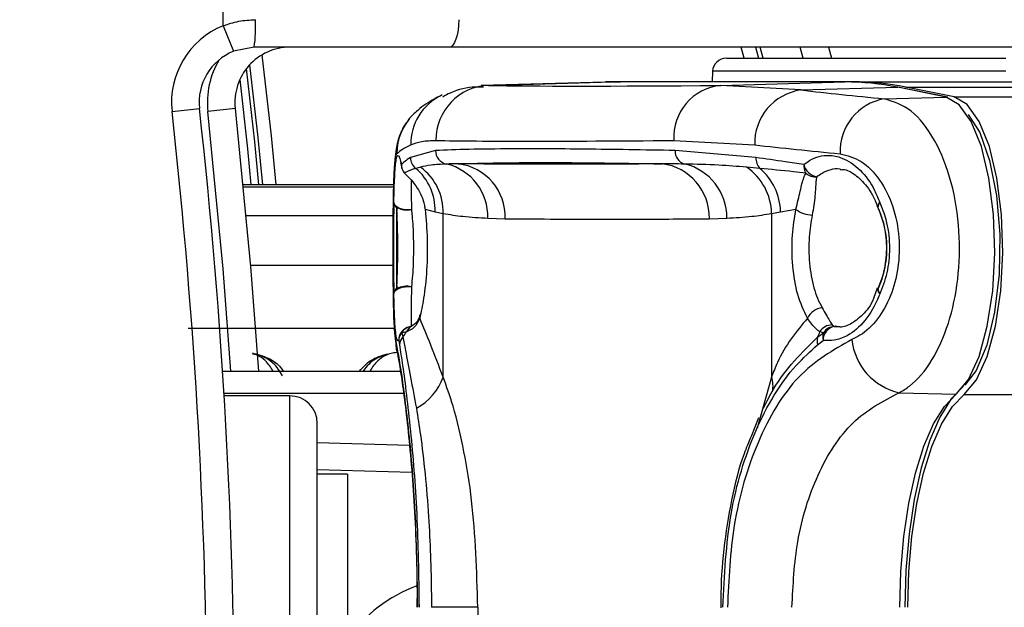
# Model space of a CAD drawing. Header units: millimetres. Extents: x 20 to 26059, y 28 to 17777.
# Tile 52 of 72: x 9233 to 9305, y 13274 to 13317. Entities that reach past the tile are written whole.
import ezdxf

# ---------------------------------------------------------------- set-up
doc = ezdxf.new("R2010")
doc.units = ezdxf.units.MM
doc.header["$LTSCALE"] = 2
doc.layers.add('COMPONENT_GEOMETRY', color=7, linetype='Continuous')
doc.styles.add('SLDTEXTSTYLE0', font='TXT', dxfattribs={"width": 0.75})
doc.dimstyles.new('SLDDIMSTYLE0', dxfattribs={"dimtxt": 150, "dimasz": 6.604, "dimexe": 0, "dimexo": 0.0625, "dimgap": 37.5, "dimtad": 0, "dimtih": 1, "dimtoh": 1, "dimdec": 0, "dimrnd": 1e-09, "dimzin": 12, "dimdsep": 46, "dimtxsty": 'SLDTEXTSTYLE0', "dimsah": 1, "dimcen": 0.09, "dimadec": 0, "dimazin": 3, "dimtfac": 1, "dimtdec": 0, "dimtofl": 0, "dimtmove": 0, "dimatfit": 3, "dimfxl": 1, "dimfrac": 2, "dimtolj": 1, "dimtzin": 12, "dimarcsym": 0})

# ---------------------------------------------------------------- blocks, each defined once
blk = doc.blocks.new('_D')
at = {"layer": 'COMPONENT_GEOMETRY', "color": 7}
for p, q in [((8742.94, 17777.249), (8697.237, 17777.249)), ((8697.237, 17777.249), (8697.237, 17539.124)), ((9453.981, 17777.249), (9499.684, 17777.249)), ((9499.684, 17777.249), (9499.684, 17539.124)), ((2197.171, 13286.242), (2197.171, 17567.557)), ((15999.75, 13309.49), (15999.75, 17567.557)), ((2197.171, 17561.207), (8621.169, 17561.207)), ((15999.75, 17561.207), (9575.752, 17561.207)), ((8697.237, 17539.124), (8742.94, 17539.124)), ((9499.684, 17539.124), (9453.981, 17539.124))]:
    blk.add_line(p, q, dxfattribs=at)
for points in [[(2197.171, 17561.207), (2203.775, 17560.191), (2203.775, 17562.223)], [(15999.75, 17561.207), (15993.146, 17562.223), (15993.146, 17560.191)]]:
    blk.add_solid(points, dxfattribs=at)
at = {"layer": 'COMPONENT_GEOMETRY', "color": 7, "char_height": 150, "attachment_point": 1, "style": 'SLDTEXTSTYLE0'}
for s, insert in [('22\'7.70"', (8742.94, 17732.484)), ('6901mm', (8689.294, 17508.057))]:
    blk.add_mtext(s, dxfattribs=dict(at, insert=insert))

msp = doc.modelspace()

# ---------------------------------------------------------------- linework, layer by layer
at = {"color": 7, "linetype": 'Continuous', "lineweight": 25}
for p, q in [((9248.027, 13316.494), (9248.027, 13326.932)), ((9248.027, 13316.494), (9248.777, 13314.64)), ((9250.278, 13314.932), (9248.777, 13314.64)), ((9264.444, 13314.932), (9250.278, 13314.932)), ((9349.26, 13314.932), (9264.444, 13314.932)), ((9287.223, 13314.132), (9287.011, 13314.932)), ((9290.121, 13314.132), (9289.912, 13314.932)), ((9291.98, 13314.932), (9292.187, 13314.132)), ((9284.555, 13314.132), (9304.843, 13314.132)), ((9283.556, 13313.184), (9283.517, 13312.432)), ((9275.766, 13312.409), (9266.767, 13312.157)), ((9267.297, 13312.165), (9276.297, 13312.416)), ((9293.149, 13312.416), (9276.297, 13312.416)), ((9276.312, 13312.416), (9276.297, 13312.416)), ((9293.164, 13312.416), (9276.312, 13312.416)), ((9293.727, 13312.432), (9276.875, 13312.432)), ((9284.149, 13312.165), (9293.149, 13312.416)), ((9289.962, 13311.83), (9284.149, 13312.165)), ((9289.962, 13311.83), (9297.001, 13312.026)), ((9293.164, 13312.416), (9293.149, 13312.416)), ((9293.727, 13312.432), (10528.063, 13312.432)), ((9300.519, 13311.313), (9297.001, 13312.026)), ((9300.639, 13311.303), (9297.12, 13312.016)), ((9301.097, 13311.33), (9297.579, 13312.042)), ((9297.579, 13312.042), (10550.016, 13312.042)), ((9263.932, 13311.472), (9263.852, 13311.434)), ((9296.017, 13311.188), (9300.519, 13311.313)), ((9244.315, 13310.268), (9246.303, 13310.489)), ((9248.903, 13310.489), (9246.915, 13310.268)), ((9280.752, 13308.166), (9286.614, 13307.842)), ((9263.442, 13307.436), (9261.621, 13306.925)), ((9286.708, 13306.925), (9280.83, 13307.436)), ((9262.34, 13306.227), (9262.012, 13306.139)), ((9286.996, 13306.139), (9286.022, 13306.227)), ((9260.41, 13304.948), (9249.483, 13304.948)), ((9262.69, 13303.167), (9263.417, 13302.993)), ((9263.417, 13302.993), (9263.994, 13302.863)), ((9263.994, 13290.993), (9263.994, 13302.863)), ((9287.837, 13302.863), (9288.489, 13302.993)), ((9287.837, 13302.863), (9287.837, 13290.993)), ((9288.489, 13302.993), (9289.609, 13303.167)), ((9295.561, 13303.308), (9295.573, 13303.255)), ((9267.239, 13302.53), (9268.51, 13302.488)), ((9283.321, 13302.488), (9284.592, 13302.53)), ((9295.514, 13297.44), (9295.243, 13296.695)), ((9295.564, 13297.412), (9295.576, 13297.465)), ((9261.34, 13294.273), (9260.996, 13294.214)), ((9260.996, 13294.214), (9261.059, 13293.901)), ((9291.196, 13293.902), (9291.604, 13294.214)), ((9291.604, 13294.214), (9291.344, 13294.273)), ((9292.227, 13294.78), (9292.398, 13294.652)), ((9292.398, 13294.652), (9292.798, 13294.657)), ((9260.771, 13293.657), (9260.823, 13293.342)), ((9291.179, 13293.342), (9291.583, 13293.657)), ((9247.983, 13291.432), (9260.982, 13291.432)), ((9248.084, 13289.832), (9261.223, 13289.832)), ((9297.102, 13289.859), (9301.238, 13289.748)), ((9252.86, 13289.632), (9248.096, 13289.632)), ((9286.896, 13288.022), (9286.352, 13286.681)), ((9254.86, 13241.232), (9254.86, 13287.632)), ((9254.86, 13286.233), (9261.548, 13286.058)), ((9257.06, 13283.932), (9254.86, 13283.932)), ((9257.06, 13283.932), (9257.06, 13244.932)), ((9266.517, 13274.28), (9263.142, 13274.28)), ((9266.517, 13274.28), (9266.517, 13254.585))]:
    msp.add_line(p, q, dxfattribs=at)
at = {"color": 8, "linetype": 'Continuous', "lineweight": 25}
for p, q in [((9285.85, 13314.132), (9285.636, 13314.932)), ((9286.672, 13314.932), (9286.884, 13314.132)), ((9304.843, 13313.184), (9283.556, 13313.184)), ((9301.097, 13311.33), (10824.458, 13311.33)), ((9260.41, 13304.947), (9249.483, 13304.947)), ((9249.497, 13304.803), (9260.407, 13304.803)), ((9260.375, 13302.694), (9249.697, 13302.694)), ((9260.368, 13299.083), (9250.015, 13299.083)), ((9260.458, 13294.508), (9245.491, 13294.508)), ((9287.837, 13290.993), (9286.79, 13287.294)), ((9252.86, 13239.232), (9252.86, 13289.632)), ((9301.817, 13289.732), (10823.706, 13289.732)), ((9261.718, 13284.076), (9254.86, 13284.256))]:
    msp.add_line(p, q, dxfattribs=at)
at = {"color": 7, "linetype": 'Continuous', "lineweight": 25, "flags": 128}
for points in [[(9265.128, 13316.932), (9265.115, 13316.542), (9265.076, 13316.167), (9265.012, 13315.821), (9264.927, 13315.518), (9264.824, 13315.269), (9264.705, 13315.084), (9264.577, 13314.971), (9264.444, 13314.932)], [(9249.949, 13313.655), (9250.531, 13308.391), (9250.876, 13304.948)], [(9276.297, 13312.416), (9275.815, 13312.41), (9275.766, 13312.409)], [(9276.055, 13312.414), (9276.393, 13312.426), (9276.875, 13312.432)], [(9297.12, 13312.016), (9297.113, 13312.017), (9297.001, 13312.026)], [(9301.238, 13289.748), (9302.131, 13290.812), (9302.902, 13292.494), (9303.502, 13294.687), (9303.891, 13297.248), (9304.044, 13300.011), (9303.951, 13302.795), (9303.618, 13305.422), (9303.068, 13307.72), (9302.334, 13309.54), (9301.466, 13310.764), (9300.519, 13311.313)], [(9300.639, 13311.303), (9300.631, 13311.305), (9300.519, 13311.313)], [(9301.817, 13289.732), (9302.711, 13290.798), (9303.484, 13292.483), (9304.084, 13294.679), (9304.474, 13297.244), (9304.627, 13300.01), (9304.534, 13302.799), (9304.201, 13305.429), (9303.65, 13307.731), (9302.915, 13309.554), (9302.046, 13310.78), (9301.097, 13311.33)], [(9248.903, 13310.489), (9250.021, 13299.006), (9250.583, 13291.432)], [(9302.115, 13310.052), (9302.949, 13308.736), (9303.668, 13306.708), (9304.165, 13304.181), (9304.4, 13301.354), (9304.356, 13298.449), (9304.035, 13295.694), (9303.463, 13293.304), (9302.685, 13291.467), (9301.865, 13290.412)], [(9260.964, 13306.427), (9260.974, 13306.266), (9260.978, 13306.24)], [(9261.192, 13305.798), (9261.243, 13305.733), (9261.286, 13305.689)], [(9260.419, 13303.66), (9260.451, 13303.544), (9260.533, 13303.435), (9260.661, 13303.337), (9260.827, 13303.256), (9261.025, 13303.196), (9261.243, 13303.16), (9261.47, 13303.149), (9261.694, 13303.165)], [(9260.419, 13297.053), (9260.451, 13297.168), (9260.533, 13297.278), (9260.661, 13297.375), (9260.827, 13297.456), (9261.025, 13297.517), (9261.243, 13297.553), (9261.47, 13297.563), (9261.694, 13297.547)], [(9260.641, 13292.873), (9260.614, 13293.012), (9260.555, 13293.721)], [(9301.762, 13290.327), (9300.88, 13289.412), (9300.061, 13288.092), (9299.327, 13286.404), (9298.698, 13284.392), (9298.19, 13282.11), (9297.818, 13279.619), (9297.59, 13276.985), (9297.514, 13274.28)], [(9297.143, 13274.28), (9297.217, 13276.888), (9297.436, 13279.426), (9297.795, 13281.827), (9298.284, 13284.027), (9298.891, 13285.966), (9299.598, 13287.593), (9300.387, 13288.865), (9301.238, 13289.748)], [(9297.726, 13274.28), (9297.8, 13276.885), (9298.019, 13279.421), (9298.378, 13281.819), (9298.867, 13284.017), (9299.472, 13285.954), (9300.179, 13287.58), (9300.967, 13288.851), (9301.817, 13289.732)]]:
    msp.add_lwpolyline(points, dxfattribs=at)
at = {"color": 8, "linetype": 'Continuous', "lineweight": 25, "flags": 128}
for points in [[(9251.88, 13304.948), (9251.525, 13308.495), (9250.868, 13314.39)], [(9250.627, 13304.948), (9250.315, 13308.071), (9249.729, 13313.398)], [(9249.235, 13312.582), (9249.781, 13307.549), (9250.039, 13304.948)], [(9248.579, 13291.432), (9248.028, 13298.84), (9246.915, 13310.268)], [(9295.548, 13303.317), (9295.54, 13303.345), (9295.547, 13303.443), (9295.602, 13303.553), (9295.703, 13303.668)], [(9295.706, 13297.053), (9295.605, 13297.168), (9295.55, 13297.278), (9295.543, 13297.376), (9295.55, 13297.401)]]:
    msp.add_lwpolyline(points, dxfattribs=at)
at = {"color": 7, "linetype": 'Continuous', "lineweight": 25}
for centre, radius, start, end in [((9250.278, 13310.932), 6, 112.04166, 186.35649), ((9239.643, 13316.433), 10.741, 351.96611, 2.66233), ((9252.878, 13310.932), 4, 90, 186.35649), ((9250.278, 13310.932), 4, 112.04166, 186.35649), ((9284.555, 13313.132), 1, 90, 177), ((9267.441, 13308.2), 3.968, 92.07225, 180.48076), ((9284.525, 13308.403), 3.781, 95.70759, 183.59147), ((9293.135, 13293.051), 19.365, 78.48587, 89.95936), ((9293.713, 13293.065), 19.367, 78.48587, 89.95936), ((9290.513, 13307.968), 3.901, 98.11223, 181.86364), ((9296.686, 13307.379), 3.868, 99.95311, 182.65887), ((8832.86, 13264.432), 414, 353.64351, 6.35649), ((8832.86, 13264.432), 416, 353.64351, 6.35649), ((9264.439, 13307.431), 0.997, 179.72319, 258.19539), ((9281.798, 13307.386), 0.969, 177.06901, 253.95639), ((9261.968, 13306.435), 1.004, 180.45025, 219.3958), ((9262.631, 13306.936), 1.01, 180.62757, 232.17647), ((9263.334, 13302.653), 3.908, 358.20452, 76.664), ((9264.608, 13302.598), 3.904, 358.37522, 82.94009), ((9279.408, 13302.587), 3.915, 358.53855, 82.93182), ((9280.615, 13302.585), 3.977, 359.21614, 76.69643), ((9287.734, 13306.855), 1.029, 176.11442, 224.12577), ((9291.276, 13306.362), 1.101, 176.58283, 210.77355), ((9291.375, 13306.739), 1.238, 194.57984, 258.02966), ((9261.961, 13306.427), 1, 190.78411, 227.56921), ((9259.437, 13303.102), 3.982, 358.43772, 49.70509), ((9260.048, 13303.011), 3.949, 357.85307, 54.52172), ((9283.672, 13302.787), 4.166, 1.03996, 55.66065), ((9284.266, 13302.916), 4.223, 1.04703, 49.73965), ((9291.058, 13306.636), 1.11, 229.0023, 273.11663), ((9260.916, 13303.708), 0.499, 185.52287, 234.73427), ((9296.066, 13303.318), 0.505, 136.00643, 181.04884), ((9261.342, 13304.665), 1.54, 242.34741, 283.19479), ((9290.826, 13304.731), 1.982, 232.11821, 269.01361), ((9296.484, 13303.668), 1, 200.40047, 204.39904), ((9260.915, 13297.005), 0.498, 125.23485, 174.46552), ((9261.343, 13296.047), 1.541, 76.82771, 117.66302), ((9296.487, 13297.053), 1, 155.65731, 159.66241), ((9296.068, 13297.404), 0.504, 179.0099, 224.08367), ((9291.666, 13294.67), 1.36, 96.28978, 154.05522), ((9261.664, 13293.621), 0.894, 138.41419, 177.67538), ((9261.769, 13293.657), 1, 102.86516, 139.22326), ((9257.982, 13296.513), 4.036, 319.6816, 326.29988), ((9288.504, 13295.186), 2.983, 334.50159, 342.1898), ((9292.235, 13293.743), 1.037, 90.40454, 149.24288), ((9292.426, 13293.904), 0.878, 159.31907, 196.32568), ((9292.569, 13293.681), 0.986, 99.96556, 181.38937), ((9292.425, 13293.665), 0.987, 91.54737, 146.23019), ((9261.702, 13293.3), 0.88, 136.89487, 177.28346), ((9291.984, 13293.598), 0.844, 158.91804, 197.66194), ((9298.07, 13294.179), 4.427, 185.94253, 257.37217), ((9260.08, 13292.388), 4.156, 298.31201, 340.39465), ((9252.86, 13287.632), 2, 0, 90), ((9265.824, 13265.703), 10.799, 110.24559, 144.24759)]:
    msp.add_arc(centre, radius, start, end, dxfattribs=at)
at = {"color": 8, "linetype": 'Continuous', "lineweight": 25}
for centre, radius, start, end in [((9252.878, 13310.932), 6, 149.05845, 186.35649), ((9265.6, 13307.884), 3.957, 116.21458, 180.61497), ((9264.612, 13307.215), 3.978, 134.18583, 180.23143), ((9261.761, 13293.664), 0.99, 138.76611, 180.38799), ((9261.747, 13293.797), 0.859, 103.5098, 150.92851), ((9262.078, 13293.997), 0.788, 116.08823, 159.49081), ((9285.612, 13290.295), 2.331, 351.02435, 17.41948)]:
    msp.add_arc(centre, radius, start, end, dxfattribs=at)
at = {"color": 7, "linetype": 'Continuous', "lineweight": 25}
for centre, major_axis, ratio, start_param, end_param in [((9422.043, 13316.247), (157.8, 3.879), 0.009032, 3.338432, 3.649092), ((9422.14, 13318.335), (157.8, 0.08), 0.07469, 3.719426, 3.786297), ((9422.142, 13314.346), (161.799, 7.72), 0.055046, 3.012055, 3.078925), ((9422.142, 13312.249), (161.8, 3.879), 0.008809, 3.338443, 3.649103), ((9422.142, 13314.346), (161.8, 0.08), 0.072843, 3.719428, 3.786298)]:
    msp.add_ellipse(centre, major_axis=major_axis, ratio=ratio, start_param=start_param, end_param=end_param, dxfattribs=at)
for points, knots in [([(9248.027, 13316.494), (9248.401, 13316.619), (9249.162, 13316.875), (9249.964, 13316.913), (9250.372, 13316.932)], [0, 0, 0, 0, 0.491209, 1, 1, 1, 1]), ([(9266.934, 13312.036), (9266.735, 13312.04), (9265.94, 13312.056), (9264.912, 13311.86), (9264.148, 13311.42), (9263.973, 13311.319)], [0, 0, 0, 0, 0.204791, 0.817673, 1, 1, 1, 1]), ([(9263.845, 13311.431), (9263.678, 13311.345), (9263.112, 13311.054), (9262.451, 13310.64), (9261.924, 13310.147), (9261.812, 13310.042)], [0, 0, 0, 0, 0.248305, 0.840259, 1, 1, 1, 1]), ([(9297.102, 13289.859), (9297.357, 13290.007), (9298.214, 13290.506), (9299.529, 13292.071), (9300.753, 13294.793), (9301.453, 13298.07), (9301.551, 13301.652), (9300.977, 13305.235), (9299.743, 13308.319), (9298.008, 13310.553), (9296.68, 13310.977), (9296.017, 13311.188)], [0, 0, 0, 0, 0.0498264, 0.1675614, 0.2805784, 0.3917808, 0.5052991, 0.624319, 0.7486634, 0.8746042, 1, 1, 1, 1]), ([(9261.549, 13309.711), (9261.451, 13309.601), (9261.163, 13309.28), (9260.885, 13308.682), (9260.678, 13308.051), (9260.559, 13307.43), (9260.474, 13306.651), (9260.414, 13305.456), (9260.38, 13303.702), (9260.367, 13302.098), (9260.367, 13301.097), (9260.367, 13300.822)], [0, 0, 0, 0, 0.038459, 0.113021, 0.179274, 0.250631, 0.371256, 0.567184, 0.744414, 0.929915, 1, 1, 1, 1]), ([(9261.643, 13307.842), (9261.898, 13307.941), (9262.41, 13308.141), (9263.118, 13308.158), (9263.473, 13308.166)], [0, 0, 0, 0, 0.499433, 1, 1, 1, 1]), ([(9260.366, 13300.822), (9260.368, 13301.528), (9260.372, 13302.968), (9260.4, 13304.859), (9260.459, 13306.326), (9260.543, 13307.042), (9260.612, 13307.162), (9260.633, 13307.199)], [0, 0, 0, 0, 0.208129, 0.42433, 0.651142, 0.891416, 1, 1, 1, 1]), ([(9260.419, 13303.66), (9260.421, 13303.759), (9260.436, 13304.539), (9260.48, 13305.798), (9260.573, 13306.766), (9260.7, 13307.161), (9260.831, 13307.038), (9260.929, 13306.588), (9260.964, 13306.427)], [0, 0, 0, 0, 0.033536, 0.263615, 0.49388, 0.646507, 0.874374, 1, 1, 1, 1]), ([(9280.83, 13307.436), (9278.574, 13307.475), (9274.063, 13307.553), (9269.286, 13307.565), (9265.733, 13307.527), (9264.207, 13307.466), (9263.442, 13307.436)], [0, 0, 0, 0, 0.287942, 0.575885, 0.787474, 1, 1, 1, 1]), ([(9290.177, 13306.427), (9290.317, 13306.529), (9290.89, 13306.94), (9291.842, 13307.169), (9293.106, 13306.916), (9294.282, 13306.122), (9295.197, 13304.884), (9295.579, 13303.965), (9295.703, 13303.668)], [0, 0, 0, 0, 0.0753806, 0.3072785, 0.4577921, 0.6832007, 0.897773, 1, 1, 1, 1]), ([(9292.822, 13307.199), (9293.337, 13307.069), (9294.364, 13306.808), (9295.724, 13305.412), (9296.704, 13303.465), (9297.164, 13301.183), (9297.085, 13298.898), (9296.526, 13296.817), (9295.557, 13295.1), (9294.53, 13294.124), (9293.865, 13293.814), (9293.666, 13293.721)], [0, 0, 0, 0, 0.128283, 0.255896, 0.379754, 0.496488, 0.607307, 0.716724, 0.829647, 0.949094, 1, 1, 1, 1]), ([(9260.903, 13306.564), (9260.903, 13306.565), (9260.9, 13306.57), (9260.945, 13306.437), (9260.981, 13306.205), (9260.994, 13306.121)], [0, 0, 0, 0, 0.1701727, 0.7020132, 1, 1, 1, 1]), ([(9261.621, 13306.925), (9261.469, 13306.823), (9261.223, 13306.659), (9261.036, 13306.491), (9260.964, 13306.427)], [0, 0, 0, 0, 0.618367, 1, 1, 1, 1]), ([(9264.235, 13306.455), (9263.852, 13306.436), (9263.17, 13306.401), (9262.593, 13306.28), (9262.34, 13306.227)], [0, 0, 0, 0, 0.562494, 1, 1, 1, 1]), ([(9265.087, 13306.472), (9264.927, 13306.469), (9264.635, 13306.462), (9264.359, 13306.457), (9264.235, 13306.455)], [0, 0, 0, 0, 0.550084, 1, 1, 1, 1]), ([(9265.087, 13306.472), (9266.552, 13306.51), (9269.215, 13306.577), (9274.481, 13306.557), (9278.268, 13306.498), (9279.89, 13306.472)], [0, 0, 0, 0, 0.411197, 0.74781, 1, 1, 1, 1]), ([(9279.89, 13306.472), (9279.531, 13306.469), (9277.509, 13306.45), (9273.824, 13306.432), (9269.249, 13306.438), (9266.337, 13306.462), (9265.087, 13306.472)], [0, 0, 0, 0, 0.072703, 0.409757, 0.746813, 1, 1, 1, 1]), ([(9281.53, 13306.455), (9281.226, 13306.457), (9280.672, 13306.462), (9280.132, 13306.469), (9279.89, 13306.472)], [0, 0, 0, 0, 0.550084, 1, 1, 1, 1]), ([(9286.022, 13306.227), (9285.346, 13306.28), (9283.8, 13306.401), (9282.348, 13306.436), (9281.53, 13306.455)], [0, 0, 0, 0, 0.437506, 1, 1, 1, 1]), ([(9290.177, 13306.427), (9289.726, 13306.491), (9288.543, 13306.659), (9287.409, 13306.823), (9286.708, 13306.925)], [0, 0, 0, 0, 0.381291, 1, 1, 1, 1]), ([(9262.012, 13306.139), (9261.757, 13306.052), (9261.448, 13305.948), (9261.231, 13305.821), (9261.192, 13305.798)], [0, 0, 0, 0, 0.823891, 1, 1, 1, 1]), ([(9261.192, 13305.798), (9261.515, 13305.478), (9262.093, 13304.904), (9262.574, 13303.845), (9262.673, 13303.263), (9262.69, 13303.167)], [0, 0, 0, 0, 0.512573, 0.919491, 1, 1, 1, 1]), ([(9290.33, 13305.798), (9290.027, 13305.831), (9288.871, 13305.957), (9287.792, 13306.062), (9286.996, 13306.139)], [0, 0, 0, 0, 0.261932, 1, 1, 1, 1]), ([(9289.609, 13303.167), (9289.719, 13303.628), (9289.941, 13304.559), (9290.115, 13305.357), (9290.278, 13305.692), (9290.33, 13305.798)], [0, 0, 0, 0, 0.402486, 0.811277, 1, 1, 1, 1]), ([(9292.833, 13306.039), (9292.899, 13306.048), (9293.231, 13306.093), (9293.891, 13305.753), (9294.784, 13304.87), (9295.346, 13303.952), (9295.532, 13303.347), (9295.542, 13303.316)], [0, 0, 0, 0, 0.0771473, 0.3848188, 0.6750633, 0.9831759, 1, 1, 1, 1]), ([(9291.118, 13305.528), (9291.097, 13305.415), (9291.029, 13305.052), (9291.02, 13304.19), (9290.869, 13303.233), (9290.792, 13302.749)], [0, 0, 0, 0, 0.181902, 0.586109, 1, 1, 1, 1]), ([(9260.419, 13303.66), (9260.412, 13303.264), (9260.394, 13302.334), (9260.386, 13300.614), (9260.391, 13298.766), (9260.406, 13297.62), (9260.418, 13297.097), (9260.419, 13297.053)], [0, 0, 0, 0, 0.199795, 0.468728, 0.722945, 0.976363, 1, 1, 1, 1]), ([(9295.706, 13297.053), (9295.726, 13297.096), (9295.971, 13297.616), (9296.332, 13298.756), (9296.485, 13300.597), (9296.255, 13302.326), (9295.869, 13303.263), (9295.703, 13303.668)], [0, 0, 0, 0, 0.023022, 0.27511, 0.528003, 0.796138, 1, 1, 1, 1]), ([(9260.628, 13303.3), (9260.619, 13302.855), (9260.601, 13301.931), (9260.596, 13300.29), (9260.602, 13298.694), (9260.619, 13297.829), (9260.628, 13297.412)], [0, 0, 0, 0, 0.248204, 0.515153, 0.766575, 1, 1, 1, 1]), ([(9260.628, 13297.412), (9260.653, 13297.988), (9260.703, 13299.134), (9260.708, 13301.072), (9260.671, 13302.461), (9260.636, 13303.141), (9260.628, 13303.3)], [0, 0, 0, 0, 0.3097535, 0.6162901, 0.9102581, 1, 1, 1, 1]), ([(9261.694, 13303.165), (9261.71, 13303.013), (9261.751, 13302.616), (9261.801, 13301.909), (9261.836, 13301.048), (9261.843, 13300.141), (9261.822, 13299.237), (9261.775, 13298.35), (9261.721, 13297.818), (9261.694, 13297.547)], [0, 0, 0, 0, 0.089617, 0.23451, 0.383568, 0.534205, 0.689982, 0.842578, 1, 1, 1, 1]), ([(9262.69, 13303.167), (9262.753, 13302.454), (9262.878, 13301.031), (9262.826, 13298.734), (9262.609, 13296.708), (9262.4, 13295.722), (9262.303, 13295.265)], [0, 0, 0, 0, 0.258525, 0.516611, 0.775905, 1, 1, 1, 1]), ([(9263.994, 13302.863), (9264.472, 13302.789), (9265.552, 13302.62), (9266.635, 13302.562), (9267.239, 13302.53)], [0, 0, 0, 0, 0.441401, 1, 1, 1, 1]), ([(9284.592, 13302.53), (9285.196, 13302.562), (9286.279, 13302.62), (9287.36, 13302.789), (9287.837, 13302.863)], [0, 0, 0, 0, 0.558599, 1, 1, 1, 1]), ([(9290.442, 13295.265), (9290.187, 13295.804), (9289.679, 13296.877), (9289.336, 13299.039), (9289.29, 13301.234), (9289.507, 13302.553), (9289.609, 13303.167)], [0, 0, 0, 0, 0.259902, 0.517867, 0.775557, 1, 1, 1, 1]), ([(9290.792, 13302.749), (9290.743, 13302.496), (9290.645, 13301.983), (9290.564, 13301.129), (9290.539, 13300.21), (9290.586, 13299.259), (9290.706, 13298.331), (9290.899, 13297.472), (9291.162, 13296.678), (9291.397, 13296.243), (9291.517, 13296.022)], [0, 0, 0, 0, 0.11112, 0.224668, 0.352154, 0.483338, 0.610578, 0.74151, 0.868886, 1, 1, 1, 1]), ([(9295.564, 13297.412), (9295.595, 13297.48), (9295.848, 13298.028), (9296.174, 13299.183), (9296.238, 13300.883), (9295.99, 13302.29), (9295.683, 13303.019), (9295.561, 13303.308)], [0, 0, 0, 0, 0.040118, 0.323375, 0.584277, 0.834681, 1, 1, 1, 1]), ([(9295.561, 13303.308), (9295.772, 13302.731), (9296.19, 13301.585), (9296.227, 13299.644), (9295.922, 13298.254), (9295.632, 13297.572), (9295.564, 13297.412)], [0, 0, 0, 0, 0.310149, 0.616148, 0.909857, 1, 1, 1, 1]), ([(9268.51, 13302.488), (9269.76, 13302.477), (9272.674, 13302.453), (9277.252, 13302.448), (9280.939, 13302.465), (9282.962, 13302.484), (9283.321, 13302.488)], [0, 0, 0, 0, 0.253188, 0.590242, 0.927296, 1, 1, 1, 1]), ([(9260.367, 13300.822), (9260.366, 13300.404), (9260.364, 13299.302), (9260.373, 13297.544), (9260.404, 13295.736), (9260.447, 13294.224), (9260.57, 13293.366), (9260.635, 13292.908)], [0, 0, 0, 0, 0.1236619, 0.3262848, 0.5324816, 0.7506609, 1, 1, 1, 1]), ([(9260.771, 13293.657), (9260.76, 13293.647), (9260.69, 13293.585), (9260.599, 13293.814), (9260.504, 13294.64), (9260.449, 13295.687), (9260.427, 13296.681), (9260.419, 13297.053)], [0, 0, 0, 0, 0.059371, 0.368067, 0.547994, 0.831013, 1, 1, 1, 1]), ([(9295.706, 13297.053), (9295.682, 13296.989), (9295.397, 13296.244), (9294.666, 13294.992), (9293.487, 13293.999), (9292.43, 13293.614), (9291.848, 13293.644), (9291.583, 13293.657)], [0, 0, 0, 0, 0.028104, 0.329399, 0.630932, 0.832233, 1, 1, 1, 1]), ([(9295.243, 13296.695), (9295.243, 13296.695), (9295.051, 13296.169), (9294.433, 13295.452), (9293.534, 13294.742), (9292.895, 13294.575), (9292.546, 13294.663), (9292.467, 13294.683)], [0, 0, 0, 0, 0.0001571, 0.2949812, 0.5958996, 0.9084105, 1, 1, 1, 1]), ([(9291.517, 13296.022), (9291.618, 13295.843), (9291.942, 13295.269), (9292.111, 13294.979), (9292.227, 13294.78)], [0, 0, 0, 0, 0.3117547, 1, 1, 1, 1]), ([(9262.303, 13295.265), (9262.184, 13295.017), (9261.948, 13294.524), (9261.542, 13294.357), (9261.34, 13294.273)], [0, 0, 0, 0, 0.50292, 1, 1, 1, 1]), ([(9262.301, 13295.498), (9262.293, 13295.452), (9262.237, 13295.138), (9261.974, 13294.841), (9261.783, 13294.751), (9261.726, 13294.725)], [0, 0, 0, 0, 0.106247, 0.73616, 1, 1, 1, 1]), ([(9263.994, 13290.993), (9263.689, 13291.797), (9263.071, 13293.426), (9262.54, 13294.669), (9262.311, 13295.246), (9262.303, 13295.265)], [0, 0, 0, 0, 0.484656, 0.983086, 1, 1, 1, 1]), ([(9290.442, 13295.265), (9289.64, 13294.29), (9288.626, 13293.059), (9287.973, 13291.348), (9287.837, 13290.993)], [0, 0, 0, 0, 0.79237, 1, 1, 1, 1]), ([(9291.344, 13294.273), (9291.165, 13294.406), (9290.911, 13294.596), (9290.55, 13295.111), (9290.442, 13295.265)], [0, 0, 0, 0, 0.700505, 1, 1, 1, 1]), ([(9261.018, 13294.314), (9261.024, 13294.322), (9261.06, 13294.372), (9261.166, 13294.481), (9261.291, 13294.52), (9261.314, 13294.527)], [0, 0, 0, 0, 0.121509, 0.836774, 1, 1, 1, 1]), ([(9261.767, 13294.726), (9261.711, 13294.697), (9261.614, 13294.648), (9261.59, 13294.645), (9261.58, 13294.644)], [0, 0, 0, 0, 0.582102, 1, 1, 1, 1]), ([(9262.151, 13274.28), (9262.116, 13276.504), (9262.047, 13280.965), (9261.563, 13286.856), (9260.976, 13291.501), (9260.697, 13292.975), (9260.555, 13293.721)], [0, 0, 0, 0, 0.246039, 0.493344, 0.74369, 1, 1, 1, 1]), ([(9261.059, 13293.901), (9261.124, 13293.589), (9261.393, 13292.282), (9261.766, 13290.265), (9262.05, 13288.729)], [0, 0, 0, 0, 0.238761, 1, 1, 1, 1]), ([(9293.666, 13293.721), (9292.315, 13292.949), (9289.621, 13291.41), (9286.714, 13286.522), (9284.94, 13280.585), (9284.733, 13276.292), (9284.636, 13274.28)], [0, 0, 0, 0, 0.263204, 0.524727, 0.777185, 1, 1, 1, 1]), ([(9287.247, 13288.729), (9287.485, 13289.203), (9288.554, 13291.334), (9290.041, 13292.778), (9291.196, 13293.902)], [0, 0, 0, 0, 0.222458, 1, 1, 1, 1]), ([(9252.341, 13291.087), (9252.139, 13291.413), (9251.799, 13291.96), (9251.008, 13292.456), (9250.461, 13292.671), (9250.196, 13292.695), (9250.149, 13292.699)], [0, 0, 0, 0, 0.456921, 0.767867, 0.959152, 1, 1, 1, 1]), ([(9260.639, 13292.873), (9260.652, 13292.815), (9260.698, 13292.596), (9260.851, 13291.728), (9261.082, 13290.195), (9261.357, 13288.032), (9261.626, 13285.411), (9261.859, 13282.421), (9262.023, 13279.179), (9262.106, 13276.417), (9262.097, 13274.778), (9262.094, 13274.28)], [0, 0, 0, 0, 0.040867, 0.15327, 0.282303, 0.415816, 0.549061, 0.680956, 0.812512, 0.943048, 1, 1, 1, 1]), ([(9260.823, 13293.342), (9260.898, 13292.86), (9261.144, 13291.278), (9261.634, 13287.345), (9262.141, 13281.189), (9262.213, 13276.581), (9262.249, 13274.28)], [0, 0, 0, 0, 0.129083, 0.424338, 0.712561, 1, 1, 1, 1]), ([(9284.294, 13274.28), (9284.413, 13276.58), (9284.651, 13281.189), (9286.556, 13287.346), (9288.906, 13291.278), (9290.649, 13292.861), (9291.179, 13293.342)], [0, 0, 0, 0, 0.287424, 0.575721, 0.870977, 1, 1, 1, 1]), ([(9259.965, 13292.664), (9259.899, 13292.646), (9259.577, 13292.56), (9258.886, 13292.216), (9258.401, 13291.777), (9258.211, 13291.443), (9258.205, 13291.432)], [0, 0, 0, 0, 0.081369, 0.39528, 0.980228, 1, 1, 1, 1]), ([(9266.517, 13274.28), (9266.432, 13276.918), (9266.306, 13280.861), (9265.53, 13285.661), (9264.827, 13288.695), (9264.243, 13290.307), (9263.994, 13290.993)], [0, 0, 0, 0, 0.419372, 0.626845, 0.841167, 1, 1, 1, 1]), ([(9289.318, 13274.28), (9289.4, 13275.894), (9289.575, 13279.332), (9291.088, 13284.094), (9293.592, 13288.019), (9295.929, 13289.244), (9297.102, 13289.859)], [0, 0, 0, 0, 0.2234882, 0.4760862, 0.7370755, 1, 1, 1, 1]), ([(9262.05, 13288.729), (9262.151, 13288.096), (9262.519, 13285.789), (9262.967, 13281.232), (9263.136, 13276.803), (9263.142, 13274.58), (9263.142, 13274.28)], [0, 0, 0, 0, 0.159037, 0.579884, 0.943274, 1, 1, 1, 1]), ([(9286.352, 13286.681), (9286.176, 13286.267), (9285.575, 13284.855), (9284.891, 13282.093), (9284.318, 13278.531), (9284.147, 13275.87), (9284.149, 13274.448), (9284.15, 13274.25)], [0, 0, 0, 0, 0.117044, 0.399431, 0.67868, 0.955415, 1, 1, 1, 1])]:
    msp.add_open_spline(points, degree=3, knots=knots, dxfattribs=at)
at = {"color": 8, "linetype": 'Continuous', "lineweight": 25}
for points, knots in [([(9292.849, 13306.069), (9292.829, 13306.073), (9292.372, 13306.165), (9291.767, 13305.956), (9291.246, 13305.612), (9291.118, 13305.528)], [0, 0, 0, 0, 0.033878, 0.763243, 1, 1, 1, 1]), ([(9261.67, 13305.238), (9261.67, 13305.131), (9261.669, 13304.745), (9261.684, 13303.912), (9261.693, 13303.249), (9261.694, 13303.165)], [0, 0, 0, 0, 0.250065, 0.904791, 1, 1, 1, 1]), ([(9260.555, 13293.721), (9260.518, 13293.996), (9260.443, 13294.544), (9260.39, 13296.284), (9260.369, 13298.422), (9260.362, 13300.054), (9260.366, 13300.804), (9260.366, 13300.822)], [0, 0, 0, 0, 0.258745, 0.515821, 0.762209, 0.994219, 1, 1, 1, 1]), ([(9261.694, 13297.547), (9261.69, 13297.231), (9261.678, 13296.382), (9261.666, 13295.5), (9261.666, 13294.783), (9261.687, 13294.7), (9261.699, 13294.648)], [0, 0, 0, 0, 0.182119, 0.488013, 0.682869, 1, 1, 1, 1]), ([(9251.637, 13291.432), (9251.476, 13291.693), (9251.209, 13292.126), (9250.642, 13292.545), (9250.269, 13292.657), (9250.149, 13292.693)], [0, 0, 0, 0, 0.5070868, 0.8412642, 1, 1, 1, 1]), ([(9250.15, 13292.677), (9250.251, 13292.669), (9250.616, 13292.641), (9251.296, 13292.384), (9251.999, 13291.987), (9252.272, 13291.586), (9252.377, 13291.432)], [0, 0, 0, 0, 0.097436, 0.355754, 0.751941, 1, 1, 1, 1]), ([(9260.629, 13292.768), (9260.492, 13292.755), (9260.178, 13292.726), (9259.693, 13292.521), (9259.114, 13292.111), (9258.852, 13291.694), (9258.688, 13291.432)], [0, 0, 0, 0, 0.138377, 0.319056, 0.573124, 1, 1, 1, 1]), ([(9257.932, 13291.432), (9258.174, 13291.705), (9258.579, 13292.164), (9259.322, 13292.5), (9259.704, 13292.601), (9259.785, 13292.622)], [0, 0, 0, 0, 0.536909, 0.901806, 1, 1, 1, 1])]:
    msp.add_open_spline(points, degree=3, knots=knots, dxfattribs=at)

# ---------------------------------------------------------------- dimensions: what is measured, and where the dimension line sits
at = {"layer": 'COMPONENT_GEOMETRY', "color": 7}
dim = msp.add_linear_dim(base=(2197.171, 17561.207), p1=(15999.75, 13306.95), p2=(2197.171, 13283.702), dimstyle='SLDDIMSTYLE0', dxfattribs=at)
dim.commit()
dim.dimension.update_dxf_attribs({"geometry": '_D', "text_midpoint": (9098.46, 17561.207), "dimtype": 160})

doc.saveas('drawing.dxf')
